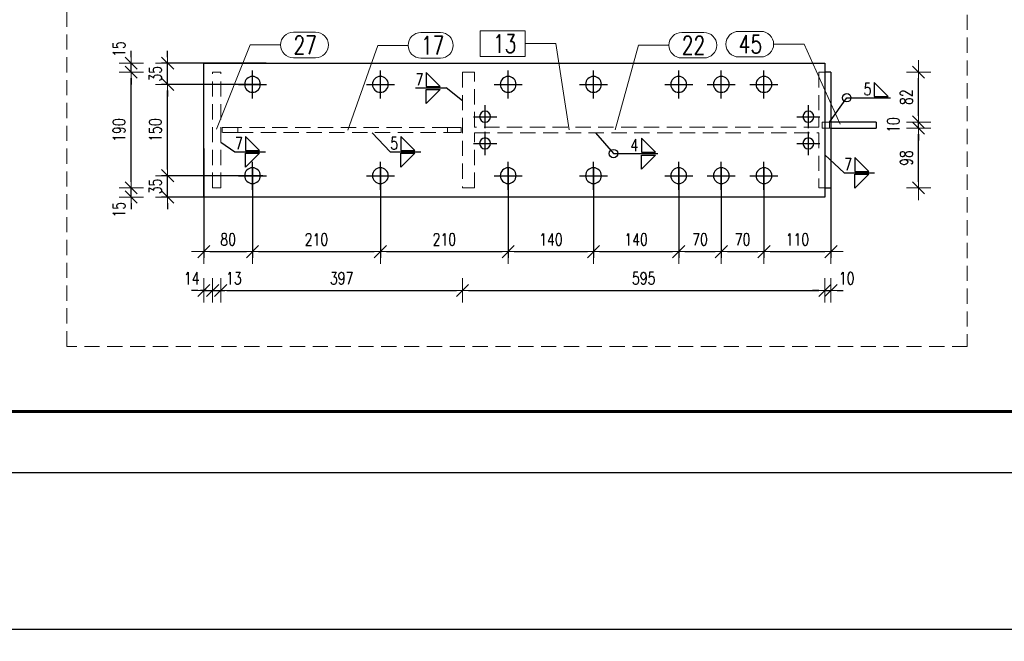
# Model space of a CAD drawing. Header units: millimetres. Extents: x 3515 to 4528, y 13642 to 14292.
# Tile 44 of 96: x 4116 to 4278, y 13642 to 13744. Entities that reach past the tile are written whole.
import ezdxf

# ---------------------------------------------------------------- set-up
doc = ezdxf.new("R2010")
doc.units = ezdxf.units.MM
doc.header["$LTSCALE"] = 10
doc.linetypes.add('HIDDEN', pattern=[0.375, 0.25, -0.125])
doc.linetypes.add('MITTE', pattern=[2, 1.25, -0.25, 0.25, -0.25])
doc.layers.get('Defpoints').update_dxf_attribs({"color": 1})
doc.layers.add('_FORMATKA', color=8, linetype='Continuous', plot=False)
for name, color, linetype, lineweight in [('_RAMKA', 7, 'Continuous', 35), ('PS_DIM', 4, 'Continuous', 13), ('PS_Hidden', 2, 'HIDDEN', 9), ('PS_Pos', 1, 'Continuous', 15), ('PS_SOLID', 7, 'Continuous', 30)]:
    doc.layers.add(name, color=color, linetype=linetype, lineweight=lineweight)
doc.layers.add('PS_MID', color=5, linetype='MITTE')
doc.layers.add('PS_WELD', color=1, linetype='Continuous')
doc.styles.add('simplex', font='simplex.shx', dxfattribs={"width": 0.75})
doc.dimstyles.new('1_10_PRZ', dxfattribs={"dimtxt": 2, "dimasz": 1, "dimexe": 2, "dimexo": 5, "dimgap": 1, "dimtad": 1, "dimdec": 0, "dimlfac": 10, "dimtxsty": 'simplex', "dimblk": 'dimznak', "dimcen": 2, "dimse1": 1, "dimse2": 1, "dimclrt": 3, "dimadec": 1, "dimazin": 0, "dimtfac": 1, "dimtdec": 0, "dimtix": 1, "dimtmove": 2, "dimatfit": 3, "dimldrblk": 'dim-grot', "dimfxl": 1, "dimarcsym": 0})
doc.dimstyles.new('1_10_SC', dxfattribs={"dimtxt": 2, "dimasz": 1, "dimexe": 1, "dimexo": 1, "dimgap": 1, "dimtad": 1, "dimdec": 0, "dimlfac": 10, "dimtxsty": 'simplex', "dimblk": 'dimznak', "dimcen": 2, "dimclrd": 256, "dimclre": 256, "dimclrt": 3, "dimadec": 1, "dimazin": 0, "dimtfac": 1, "dimtdec": 0, "dimtix": 1, "dimtmove": 2, "dimatfit": 3, "dimldrblk": 'dim-grot', "dimfxl": 1, "dimarcsym": 0})

# ---------------------------------------------------------------- blocks, each defined once
blk = doc.blocks.new('dimznak')
at = {"color": 0}
for points in [[(0, 2), (0, -2)], [(-2, 0), (2, 0)]]:
    blk.add_lwpolyline(points, dxfattribs=at)
at = {"color": 2}
blk.add_lwpolyline([(1, 1), (-1, -1)], dxfattribs=at)
blk = doc.blocks.new('*D9')
at = {"layer": 'Defpoints', "color": 0, "transparency": 16777216}
for p in [(3517, 13669.66), (4517, 13669.66), (4517, 13643.91)]:
    blk.add_point(p, dxfattribs=at)
at = {"layer": 'PS_DIM', "color": 0, "lineweight": -2, "transparency": 16777216}
blk.add_line((3518, 13643.91), (4516, 13643.91), dxfattribs=at)
at = {"layer": 'PS_DIM', "color": 0, "lineweight": -2, "transparency": 16777216, "rotation": 180}
blk.add_blockref('dimznak', (3517, 13643.91), dxfattribs=at)
at = {"layer": 'PS_DIM', "color": 0, "lineweight": -2, "transparency": 16777216}
blk.add_blockref('dimznak', (4517, 13643.91), dxfattribs=at)
at = {"layer": 'PS_DIM', "color": 3, "transparency": 16777216, "insert": (4017, 13645.91), "char_height": 2, "attachment_point": 5, "style": 'simplex'}
blk.add_mtext('10000', dxfattribs=at)
blk = doc.blocks.new('dim-grot')
blk.add_hatch(color=256).paths.add_polyline_path([(0, 0), (-2, 0.5), (-2, -0.5)])
blk.add_lwpolyline([(0, 0), (-2, 0.5), (-2, -0.5), (0, 0)])
blk = doc.blocks.new('*D302')
at = {"layer": 'Defpoints', "color": 0, "transparency": 16777216}
for p in [(4146.49, 13720.97), (4147.93, 13720.97), (4147.93, 13699.56)]:
    blk.add_point(p, dxfattribs=at)
at = {"layer": 'PS_DIM', "color": 0, "lineweight": -2, "transparency": 16777216}
for p, q in [((4145.49, 13699.56), (4144.49, 13699.56)), ((4146.49, 13699.56), (4147.93, 13699.56)), ((4148.93, 13699.56), (4149.93, 13699.56))]:
    blk.add_line(p, q, dxfattribs=at)
blk.add_blockref('dimznak', (4146.49, 13699.56), dxfattribs=at)
at = {"layer": 'PS_DIM', "color": 0, "lineweight": -2, "transparency": 16777216, "rotation": 180}
blk.add_blockref('dimznak', (4147.93, 13699.56), dxfattribs=at)
at = {"layer": 'PS_DIM', "color": 3, "transparency": 16777216, "insert": (4144.51, 13701.56), "char_height": 2, "attachment_point": 5, "style": 'simplex'}
blk.add_mtext('14', dxfattribs=at)
blk = doc.blocks.new('*D303')
at = {"layer": 'Defpoints', "color": 0, "transparency": 16777216}
for p in [(4147.93, 13720.97), (4149.26, 13720.07), (4149.26, 13699.56)]:
    blk.add_point(p, dxfattribs=at)
at = {"layer": 'PS_DIM', "color": 0, "lineweight": -2, "transparency": 16777216}
for p, q in [((4146.93, 13699.56), (4145.93, 13699.56)), ((4147.93, 13699.56), (4149.26, 13699.56)), ((4150.26, 13699.56), (4151.26, 13699.56))]:
    blk.add_line(p, q, dxfattribs=at)
blk.add_blockref('dimznak', (4147.93, 13699.56), dxfattribs=at)
at = {"layer": 'PS_DIM', "color": 0, "lineweight": -2, "transparency": 16777216, "rotation": 180}
blk.add_blockref('dimznak', (4149.26, 13699.56), dxfattribs=at)
at = {"layer": 'PS_DIM', "color": 3, "transparency": 16777216, "insert": (4151.42, 13701.56), "char_height": 2, "attachment_point": 5, "style": 'simplex'}
blk.add_mtext('13', dxfattribs=at)
blk = doc.blocks.new('*D306')
at = {"layer": 'Defpoints', "color": 0, "transparency": 16777216}
for p in [(4248.49, 13721.86), (4249.49, 13721.86), (4249.49, 13699.56)]:
    blk.add_point(p, dxfattribs=at)
at = {"layer": 'PS_DIM', "color": 0, "lineweight": -2, "transparency": 16777216}
for p, q in [((4247.49, 13699.56), (4246.49, 13699.56)), ((4248.49, 13699.56), (4249.49, 13699.56)), ((4250.49, 13699.56), (4251.49, 13699.56))]:
    blk.add_line(p, q, dxfattribs=at)
blk.add_blockref('dimznak', (4248.49, 13699.56), dxfattribs=at)
at = {"layer": 'PS_DIM', "color": 0, "lineweight": -2, "transparency": 16777216, "rotation": 180}
blk.add_blockref('dimznak', (4249.49, 13699.56), dxfattribs=at)
at = {"layer": 'PS_DIM', "color": 3, "transparency": 16777216, "insert": (4252.08, 13701.56), "char_height": 2, "attachment_point": 5, "style": 'simplex'}
blk.add_mtext('10', dxfattribs=at)
blk = doc.blocks.new('*D307')
at = {"layer": 'Defpoints', "color": 0, "transparency": 16777216}
for p in [(4140.54, 13718.41), (4157.18, 13718.41), (4157.18, 13714.91)]:
    blk.add_point(p, dxfattribs=at)
at = {"layer": 'PS_DIM', "lineweight": -2, "transparency": 16777216}
for p, q in [((4140.54, 13719.41), (4140.54, 13720.41)), ((4156.18, 13718.41), (4139.54, 13718.41)), ((4140.54, 13714.91), (4140.54, 13718.41)), ((4156.18, 13714.91), (4139.54, 13714.91)), ((4140.54, 13713.91), (4140.54, 13712.91))]:
    blk.add_line(p, q, dxfattribs=at)
for p, rotation in [((4140.54, 13718.41), 270), ((4140.54, 13714.91), 90)]:
    blk.add_blockref('dimznak', p, dxfattribs=dict(at, rotation=rotation))
at = {"layer": 'PS_DIM', "color": 3, "transparency": 16777216, "insert": (4138.54, 13716.66), "char_height": 2, "attachment_point": 5, "rotation": 90, "style": 'simplex'}
blk.add_mtext('35', dxfattribs=at)
blk = doc.blocks.new('*D309')
at = {"layer": 'Defpoints', "color": 0, "transparency": 16777216}
for p in [(4140.54, 13736.91), (4157.72, 13736.91), (4156.79, 13733.41)]:
    blk.add_point(p, dxfattribs=at)
at = {"layer": 'PS_DIM', "lineweight": -2, "transparency": 16777216}
for p, q in [((4140.54, 13737.91), (4140.54, 13738.91)), ((4156.72, 13736.91), (4139.54, 13736.91)), ((4140.54, 13733.41), (4140.54, 13736.91)), ((4155.79, 13733.41), (4139.54, 13733.41)), ((4140.54, 13732.41), (4140.54, 13731.41))]:
    blk.add_line(p, q, dxfattribs=at)
for p, rotation in [((4140.54, 13736.91), 270), ((4140.54, 13733.41), 90)]:
    blk.add_blockref('dimznak', p, dxfattribs=dict(at, rotation=rotation))
at = {"layer": 'PS_DIM', "color": 3, "transparency": 16777216, "insert": (4138.54, 13735.16), "char_height": 2, "attachment_point": 5, "rotation": 90, "style": 'simplex'}
blk.add_mtext('35', dxfattribs=at)
blk = doc.blocks.new('*D310')
at = {"layer": 'Defpoints', "color": 0, "transparency": 16777216}
for p in [(4134.56, 13716.41), (4149.26, 13716.41), (4157.18, 13714.91)]:
    blk.add_point(p, dxfattribs=at)
at = {"layer": 'PS_DIM', "color": 0, "lineweight": -2, "transparency": 16777216}
for p, q in [((4134.56, 13717.41), (4134.56, 13718.41)), ((4134.56, 13714.91), (4134.56, 13716.41)), ((4134.56, 13713.91), (4134.56, 13712.91))]:
    blk.add_line(p, q, dxfattribs=at)
for p, rotation in [((4134.56, 13716.41), 270), ((4134.56, 13714.91), 90)]:
    blk.add_blockref('dimznak', p, dxfattribs=dict(at, rotation=rotation))
at = {"layer": 'PS_DIM', "color": 3, "transparency": 16777216, "insert": (4132.56, 13712.83), "char_height": 2, "attachment_point": 5, "rotation": 90, "style": 'simplex'}
blk.add_mtext('15', dxfattribs=at)
blk = doc.blocks.new('*D312')
at = {"layer": 'Defpoints', "color": 0, "transparency": 16777216}
for p in [(4134.56, 13736.91), (4147.93, 13736.91), (4147.93, 13735.41)]:
    blk.add_point(p, dxfattribs=at)
at = {"layer": 'PS_DIM', "color": 0, "lineweight": -2, "transparency": 16777216}
for p, q in [((4134.56, 13737.91), (4134.56, 13738.91)), ((4134.56, 13735.41), (4134.56, 13736.91)), ((4134.56, 13734.41), (4134.56, 13733.41))]:
    blk.add_line(p, q, dxfattribs=at)
for p, rotation in [((4134.56, 13736.91), 270), ((4134.56, 13735.41), 90)]:
    blk.add_blockref('dimznak', p, dxfattribs=dict(at, rotation=rotation))
at = {"layer": 'PS_DIM', "color": 3, "transparency": 16777216, "insert": (4132.56, 13739.21), "char_height": 2, "attachment_point": 5, "rotation": 90, "style": 'simplex'}
blk.add_mtext('15', dxfattribs=at)
blk = doc.blocks.new('*D314')
at = {"layer": 'Defpoints', "color": 0, "transparency": 16777216}
for p in [(4254.14, 13727.22), (4263.88, 13727.22), (4253.22, 13726.22)]:
    blk.add_point(p, dxfattribs=at)
at = {"layer": 'PS_DIM', "color": 0, "lineweight": -2, "transparency": 16777216}
for p, q in [((4263.88, 13728.22), (4263.88, 13729.22)), ((4263.88, 13726.22), (4263.88, 13727.22)), ((4263.88, 13725.22), (4263.88, 13724.22))]:
    blk.add_line(p, q, dxfattribs=at)
for p, rotation in [((4263.88, 13727.22), 270), ((4263.88, 13726.22), 90)]:
    blk.add_blockref('dimznak', p, dxfattribs=dict(at, rotation=rotation))
at = {"layer": 'PS_DIM', "color": 3, "transparency": 16777216, "insert": (4259.75, 13726.72), "char_height": 2, "attachment_point": 5, "rotation": 90, "style": 'simplex'}
blk.add_mtext('10', dxfattribs=at)
blk = doc.blocks.new('*X706')
at = {"color": 1}
for p, q in [((4224.99, 13741.95), (4228.63, 13741.95)), ((4214.07, 13725.94), (4217.89, 13739.85)), ((4217.89, 13739.85), (4222.89, 13739.85)), ((4224.99, 13737.75), (4228.63, 13737.75))]:
    blk.add_line(p, q, dxfattribs=at)
for centre, start, end in [((4224.99, 13739.85), 90, 270), ((4228.63, 13739.85), 270, 90)]:
    blk.add_arc(centre, 2.1, start, end, dxfattribs=at)
at = {"color": 2, "style": 'simplex', "width": 0.75}
blk.add_text('22', height=3, dxfattribs=at).set_placement((4224.99, 13738.35))
blk = doc.blocks.new('*X707')
at = {"color": 1}
for p, q in [((4199.29, 13742.21), (4191.87, 13742.21)), ((4191.87, 13742.21), (4191.87, 13738.01)), ((4199.29, 13738.01), (4199.29, 13742.21)), ((4199.29, 13740.11), (4204.29, 13740.11)), ((4206.48, 13725.94), (4204.29, 13740.11)), ((4191.87, 13738.01), (4199.29, 13738.01))]:
    blk.add_line(p, q, dxfattribs=at)
at = {"color": 30, "style": 'simplex', "width": 0.75}
blk.add_text('13', height=3, dxfattribs=at).set_placement((4193.97, 13738.61))
blk = doc.blocks.new('*X708')
at = {"color": 1}
for p, q in [((4161.21, 13741.99), (4164.85, 13741.99)), ((4148.6, 13726.05), (4154.11, 13739.89)), ((4154.11, 13739.89), (4159.11, 13739.89)), ((4161.21, 13737.79), (4164.85, 13737.79))]:
    blk.add_line(p, q, dxfattribs=at)
for centre, start, end in [((4161.21, 13739.89), 90, 270), ((4164.85, 13739.89), 270, 90)]:
    blk.add_arc(centre, 2.1, start, end, dxfattribs=at)
at = {"color": 2, "style": 'simplex', "width": 0.75}
blk.add_text('27', height=3, dxfattribs=at).set_placement((4161.21, 13738.39))
blk = doc.blocks.new('*X709')
at = {"color": 1}
for p, q in [((4182.15, 13741.93), (4185.36, 13741.93)), ((4170.12, 13725.89), (4175.05, 13739.83)), ((4175.05, 13739.83), (4180.05, 13739.83)), ((4182.15, 13737.73), (4185.36, 13737.73))]:
    blk.add_line(p, q, dxfattribs=at)
for centre, start, end in [((4182.15, 13739.83), 90, 270), ((4185.36, 13739.83), 270, 90)]:
    blk.add_arc(centre, 2.1, start, end, dxfattribs=at)
at = {"color": 2, "style": 'simplex', "width": 0.75}
blk.add_text('17', height=3, dxfattribs=at).set_placement((4182.15, 13738.33))
blk = doc.blocks.new('*X710')
at = {"color": 1}
for p, q in [((4234.34, 13742.12), (4237.98, 13742.12)), ((4240.08, 13740.02), (4245.08, 13740.02)), ((4250.99, 13726.88), (4245.08, 13740.02)), ((4234.34, 13737.92), (4237.98, 13737.92))]:
    blk.add_line(p, q, dxfattribs=at)
for centre, start, end in [((4234.34, 13740.02), 90, 270), ((4237.98, 13740.02), 270, 90)]:
    blk.add_arc(centre, 2.1, start, end, dxfattribs=at)
at = {"color": 2, "style": 'simplex', "width": 0.75}
blk.add_text('45', height=3, dxfattribs=at).set_placement((4234.34, 13738.52))
blk = doc.blocks.new('*X711')
at = {"color": 9}
for p, q in [((4174.16, 13725.44), (4177.12, 13722.33)), ((4177.12, 13722.33), (4182.12, 13722.33))]:
    blk.add_line(p, q, dxfattribs=at)
at = {"color": 3}
for p, q in [((4181.17, 13722.56), (4178.87, 13724.86)), ((4178.87, 13724.86), (4178.87, 13722.56)), ((4178.87, 13722.56), (4181.17, 13722.56)), ((4178.87, 13722.1), (4181.17, 13722.1)), ((4181.17, 13722.1), (4178.87, 13719.8)), ((4178.87, 13719.8), (4178.87, 13722.1))]:
    blk.add_line(p, q, dxfattribs=at)
at = {"color": 2, "style": 'simplex', "width": 0.75}
blk.add_text('5', height=2, dxfattribs=at).set_placement((4177.12, 13722.73))
blk = doc.blocks.new('*X712')
at = {"color": 9}
for p, q in [((4149.26, 13723.9), (4151.61, 13722.32)), ((4151.61, 13722.32), (4156.61, 13722.32))]:
    blk.add_line(p, q, dxfattribs=at)
at = {"color": 3}
for p, q in [((4155.66, 13722.55), (4153.36, 13724.85)), ((4153.36, 13724.85), (4153.36, 13722.55)), ((4153.36, 13722.55), (4155.66, 13722.55)), ((4153.36, 13722.09), (4155.66, 13722.09)), ((4155.66, 13722.09), (4153.36, 13719.79)), ((4153.36, 13719.79), (4153.36, 13722.09))]:
    blk.add_line(p, q, dxfattribs=at)
at = {"color": 2, "style": 'simplex', "width": 0.75}
blk.add_text('7', height=2, dxfattribs=at).set_placement((4151.61, 13722.72))
blk = doc.blocks.new('*X713')
at = {"color": 3}
for p, q in [((4185.33, 13733.05), (4183.03, 13735.35)), ((4183.03, 13735.35), (4183.03, 13733.05)), ((4183.03, 13733.05), (4185.33, 13733.05)), ((4183.03, 13732.59), (4185.33, 13732.59)), ((4185.33, 13732.59), (4183.03, 13730.29)), ((4183.03, 13730.29), (4183.03, 13732.59))]:
    blk.add_line(p, q, dxfattribs=at)
at = {"color": 9}
for p in [(4181.27, 13732.82), (4188.99, 13730.72)]:
    blk.add_line(p, (4186.27, 13732.82), dxfattribs=at)
at = {"color": 2, "style": 'simplex', "width": 0.75}
blk.add_text('7', height=2, dxfattribs=at).set_placement((4181.27, 13733.22))
blk = doc.blocks.new('*X714')
at = {"color": 9}
for p, q in [((4248.49, 13721.86), (4251.67, 13718.89)), ((4251.67, 13718.89), (4256.67, 13718.89))]:
    blk.add_line(p, q, dxfattribs=at)
at = {"color": 3}
for p, q in [((4255.73, 13719.12), (4253.43, 13721.42)), ((4253.43, 13721.42), (4253.43, 13719.12)), ((4253.43, 13719.12), (4255.73, 13719.12)), ((4253.43, 13718.66), (4255.73, 13718.66)), ((4255.73, 13718.66), (4253.43, 13716.36)), ((4253.43, 13716.36), (4253.43, 13718.66))]:
    blk.add_line(p, q, dxfattribs=at)
at = {"color": 2, "style": 'simplex', "width": 0.75}
blk.add_text('7', height=2, dxfattribs=at).set_placement((4251.67, 13719.29))
blk = doc.blocks.new('*X715')
at = {"color": 3}
for p, q in [((4258.91, 13731.45), (4256.61, 13733.75)), ((4256.61, 13733.75), (4256.61, 13731.45)), ((4256.61, 13731.45), (4258.91, 13731.45))]:
    blk.add_line(p, q, dxfattribs=at)
at = {"color": 9}
for p, q in [((4249.28, 13727.22), (4252.09, 13731.22)), ((4252.09, 13731.22), (4259.3, 13731.22))]:
    blk.add_line(p, q, dxfattribs=at)
blk.add_circle((4252.09, 13731.22), 0.69, dxfattribs=at)
at = {"color": 2, "style": 'simplex', "width": 0.75}
blk.add_text('5', height=2, dxfattribs=at).set_placement((4254.85, 13731.62))
blk = doc.blocks.new('*X717')
at = {"color": 9}
for p, q in [((4210.84, 13725.44), (4213.78, 13722.04)), ((4213.78, 13722.04), (4221.07, 13722.04))]:
    blk.add_line(p, q, dxfattribs=at)
at = {"color": 2}
for p, q in [((4220.68, 13722.27), (4218.38, 13724.57)), ((4218.38, 13724.57), (4218.38, 13722.27)), ((4218.38, 13722.27), (4220.68, 13722.27)), ((4218.38, 13721.81), (4220.68, 13721.81)), ((4220.68, 13721.81), (4218.38, 13719.51)), ((4218.38, 13719.51), (4218.38, 13721.81))]:
    blk.add_line(p, q, dxfattribs=at)
at = {"color": 9}
blk.add_circle((4213.78, 13722.04), 0.69, dxfattribs=at)
at = {"color": 3, "style": 'simplex', "width": 0.75}
blk.add_text('4', height=2, dxfattribs=at).set_placement((4216.54, 13722.44))

msp = doc.modelspace()

# ---------------------------------------------------------------- linework, layer by layer
at = {"layer": '_FORMATKA', "lineweight": -3}
msp.add_lwpolyline([(3528.49, 13669.66), (4528.49, 13669.66), (4528.49, 14263.66), (3528.49, 14263.66)], close=True, dxfattribs=at)
at = {"layer": '_RAMKA', "lineweight": -3, "const_width": 0.5}
msp.add_lwpolyline([(3558.49, 13679.66), (4518.49, 13679.66), (4518.49, 14253.66), (3558.49, 14253.66)], close=True, dxfattribs=at)
at = {"layer": 'PS_Hidden', "color": 2, "linetype": 'HIDDEN', "extrusion": (-5.88418e-14, -1, 0)}
for p, q in [((4147.93, 13735.41), (4149.26, 13735.41)), ((4147.93, 13716.41), (4147.93, 13735.41)), ((4149.26, 13716.41), (4149.26, 13735.41)), ((4188.99, 13735.41), (4188.99, 13716.41)), ((4190.95, 13735.41), (4188.99, 13735.41)), ((4190.95, 13726.38), (4190.95, 13735.41)), ((4247.53, 13735.41), (4247.53, 13726.38)), ((4248.49, 13735.41), (4247.53, 13735.41)), ((4249.28, 13727.22), (4248.04, 13727.22)), ((4248.04, 13726.22), (4248.04, 13727.22)), ((4249.28, 13727.22), (4249.28, 13726.22)), ((4249.49, 13727.22), (4249.28, 13727.22)), ((4149.52, 13726.31), (4152.1, 13726.31)), ((4149.52, 13725.51), (4149.52, 13726.31)), ((4152.1, 13725.51), (4149.52, 13725.51)), ((4152.1, 13726.31), (4152.1, 13725.51)), ((4186.49, 13726.31), (4152.1, 13726.31)), ((4152.1, 13725.51), (4186.49, 13725.51)), ((4186.49, 13725.51), (4186.49, 13726.31)), ((4186.49, 13726.31), (4188.74, 13726.31)), ((4188.74, 13725.51), (4186.49, 13725.51)), ((4188.74, 13726.31), (4188.74, 13725.51)), ((4247.53, 13726.38), (4190.95, 13726.38)), ((4190.95, 13725.44), (4247.53, 13725.44)), ((4190.95, 13716.41), (4190.95, 13725.44)), ((4247.53, 13725.44), (4247.53, 13716.41)), ((4248.04, 13726.22), (4249.28, 13726.22)), ((4249.28, 13726.22), (4249.49, 13726.22)), ((4147.93, 13716.41), (4149.26, 13716.41)), ((4188.99, 13716.41), (4190.95, 13716.41)), ((4247.53, 13716.41), (4248.49, 13716.41))]:
    msp.add_line(p, q, dxfattribs=at)
at = {"layer": 'PS_Hidden', "color": 2, "linetype": 'HIDDEN'}
msp.add_lwpolyline([(4124.01, 14011.11), (4271.88, 14011.11), (4271.88, 13690.37), (4124.01, 13690.37)], close=True, dxfattribs=at)
at = {"layer": 'PS_MID', "color": 5, "linetype": 'MITTE', "extrusion": (-5.88418e-14, -1, 0)}
for p, q in [((4154.49, 13731.11), (4154.49, 13735.71)), ((4175.49, 13731.11), (4175.49, 13735.71)), ((4196.49, 13731.11), (4196.49, 13735.71)), ((4210.49, 13731.11), (4210.49, 13735.71)), ((4224.49, 13731.11), (4224.49, 13735.71)), ((4231.49, 13731.11), (4231.49, 13735.71)), ((4238.49, 13731.11), (4238.49, 13735.71)), ((4152.19, 13733.41), (4156.79, 13733.41)), ((4173.19, 13733.41), (4177.79, 13733.41)), ((4194.19, 13733.41), (4198.79, 13733.41)), ((4208.19, 13733.41), (4212.79, 13733.41)), ((4222.19, 13733.41), (4226.79, 13733.41)), ((4229.19, 13733.41), (4233.79, 13733.41)), ((4236.19, 13733.41), (4240.79, 13733.41)), ((4192.69, 13726.21), (4192.69, 13730.01)), ((4245.79, 13726.21), (4245.79, 13730.01)), ((4190.79, 13728.11), (4194.59, 13728.11)), ((4243.89, 13728.11), (4247.69, 13728.11)), ((4192.69, 13721.81), (4192.69, 13725.61)), ((4245.79, 13721.81), (4245.79, 13725.61)), ((4190.79, 13723.71), (4194.59, 13723.71)), ((4243.89, 13723.71), (4247.69, 13723.71)), ((4154.49, 13716.11), (4154.49, 13720.71)), ((4175.49, 13716.11), (4175.49, 13720.71)), ((4196.49, 13716.11), (4196.49, 13720.71)), ((4210.49, 13716.11), (4210.49, 13720.71)), ((4224.49, 13716.11), (4224.49, 13720.71)), ((4231.49, 13716.11), (4231.49, 13720.71)), ((4238.49, 13716.11), (4238.49, 13720.71)), ((4152.19, 13718.41), (4156.79, 13718.41)), ((4173.19, 13718.41), (4177.79, 13718.41)), ((4194.19, 13718.41), (4198.79, 13718.41)), ((4208.19, 13718.41), (4212.79, 13718.41)), ((4222.19, 13718.41), (4226.79, 13718.41)), ((4229.19, 13718.41), (4233.79, 13718.41)), ((4236.19, 13718.41), (4240.79, 13718.41))]:
    msp.add_line(p, q, dxfattribs=at)
at = {"layer": 'PS_SOLID', "color": 7, "linetype": 'Continuous', "extrusion": (-5.88418e-14, -1, 0)}
for p, q in [((4146.49, 13736.91), (4248.49, 13736.91)), ((4146.49, 13714.91), (4146.49, 13736.91)), ((4248.49, 13736.91), (4248.49, 13714.91)), ((4249.49, 13735.41), (4248.49, 13735.41)), ((4249.49, 13735.41), (4249.49, 13716.41)), ((4256.94, 13727.22), (4249.49, 13727.22)), ((4256.94, 13727.22), (4256.94, 13726.22)), ((4249.49, 13726.22), (4256.94, 13726.22)), ((4248.49, 13716.41), (4249.49, 13716.41)), ((4248.49, 13714.91), (4146.49, 13714.91))]:
    msp.add_line(p, q, dxfattribs=at)
at = {"layer": 'PS_SOLID', "color": 7, "linetype": 'Continuous', "extrusion": (2.35181e-16, 1.25147e-17, -1)}
for centre in [(-4154.49, 13733.41), (-4175.49, 13733.41), (-4196.49, 13733.41), (-4210.49, 13733.41), (-4224.49, 13733.41), (-4231.49, 13733.41), (-4238.49, 13733.41), (-4154.49, 13718.41), (-4175.49, 13718.41), (-4196.49, 13718.41), (-4210.49, 13718.41), (-4224.49, 13718.41), (-4231.49, 13718.41), (-4238.49, 13718.41)]:
    msp.add_circle(centre, 1.3, dxfattribs=at)
at = {"layer": 'PS_SOLID', "color": 7, "linetype": 'Continuous', "extrusion": (1.56787e-16, 8.34311e-18, -1)}
for centre in [(-4192.69, 13728.11), (-4245.79, 13728.11), (-4192.69, 13723.71), (-4245.79, 13723.71)]:
    msp.add_circle(centre, 0.9, dxfattribs=at)

# ---------------------------------------------------------------- block references
at = {"layer": 'PS_Pos'}
for name in ['*X708', '*X709', '*X707', '*X706', '*X710']:
    msp.add_blockref(name, (0, 0), dxfattribs=at)
at = {"layer": 'PS_WELD'}
for name in ['*X713', '*X715', '*X711', '*X717', '*X712', '*X714']:
    msp.add_blockref(name, (0, 0), dxfattribs=at)

# ---------------------------------------------------------------- dimensions: what is measured, and where the dimension line sits
at = {"layer": 'PS_DIM'}
for base, p1, p2, picture, middle in [((4134.56, 13736.91), (4147.93, 13735.41), (4147.93, 13736.91), '*D312', (4132.56, 13739.21)), ((4263.88, 13727.22), (4253.22, 13726.22), (4254.14, 13727.22), '*D314', (4259.75, 13726.72)), ((4134.56, 13716.41), (4157.18, 13714.91), (4149.26, 13716.41), '*D310', (4132.56, 13712.83))]:
    dim = msp.add_linear_dim(base=base, p1=p1, p2=p2, angle=90, dimstyle='1_10_PRZ', dxfattribs=at)
    dim.commit()
    dim.dimension.update_dxf_attribs({"geometry": picture, "text_midpoint": middle, "dimtype": 128})
for base, p1, p2, picture, middle in [((4140.54, 13736.91), (4156.79, 13733.41), (4157.72, 13736.91), '*D309', (4138.54, 13735.16)), ((4140.54, 13718.41), (4157.18, 13714.91), (4157.18, 13718.41), '*D307', (4138.54, 13716.66))]:
    dim = msp.add_linear_dim(base=base, p1=p1, p2=p2, angle=90, dimstyle='1_10_SC', dxfattribs=at)
    dim.commit()
    dim.dimension.update_dxf_attribs({"geometry": picture, "text_midpoint": middle})
for base, p1, p2, dimstyle in [((4134.56, 13735.41), (4149.26, 13716.41), (4147.93, 13735.41), '1_10_PRZ'), ((4263.88, 13735.41), (4254.14, 13727.22), (4249.49, 13735.41), '1_10_PRZ'), ((4140.54, 13733.41), (4157.18, 13718.41), (4156.79, 13733.41), '1_10_SC'), ((4263.88, 13726.22), (4249.49, 13716.41), (4253.22, 13726.22), '1_10_PRZ')]:
    msp.add_linear_dim(base=base, p1=p1, p2=p2, angle=90, dimstyle=dimstyle, dxfattribs=at).render()
for base, p1, p2, dimstyle in [((4154.49, 13705.93), (4146.49, 13723.89), (4154.49, 13720.71), '1_10_SC'), ((4249.49, 13705.93), (4238.49, 13720.71), (4249.49, 13723.55), '1_10_SC'), ((4175.49, 13705.93), (4154.49, 13720.71), (4175.49, 13720.71), '1_10_SC'), ((4196.49, 13705.93), (4175.49, 13720.71), (4196.49, 13720.71), '1_10_SC'), ((4248.49, 13699.56), (4188.99, 13720.07), (4248.49, 13721.86), '1_10_PRZ'), ((4210.49, 13705.93), (4196.49, 13720.71), (4210.49, 13720.71), '1_10_SC'), ((4224.49, 13705.93), (4210.49, 13720.71), (4224.49, 13720.71), '1_10_SC'), ((4231.49, 13705.93), (4224.49, 13720.71), (4231.49, 13720.71), '1_10_SC'), ((4238.49, 13705.93), (4231.49, 13720.71), (4238.49, 13720.71), '1_10_SC'), ((4188.99, 13699.56), (4149.26, 13720.07), (4188.99, 13720.07), '1_10_PRZ')]:
    msp.add_linear_dim(base=base, p1=p1, p2=p2, dimstyle=dimstyle, dxfattribs=at).render()
for base, p1, p2, picture, middle in [((4147.93, 13699.56), (4146.49, 13720.97), (4147.93, 13720.97), '*D302', (4144.51, 13701.56)), ((4149.26, 13699.56), (4147.93, 13720.97), (4149.26, 13720.07), '*D303', (4151.42, 13701.56)), ((4249.49, 13699.56), (4248.49, 13721.86), (4249.49, 13721.86), '*D306', (4252.08, 13701.56))]:
    dim = msp.add_linear_dim(base=base, p1=p1, p2=p2, dimstyle='1_10_PRZ', dxfattribs=at)
    dim.commit()
    dim.dimension.update_dxf_attribs({"geometry": picture, "text_midpoint": middle, "dimtype": 128})
dim = msp.add_linear_dim(base=(4517, 13643.91), p1=(3517, 13669.66), p2=(4517, 13669.66), dimstyle='1_10_PRZ', dxfattribs=at)
dim.commit()
dim.dimension.update_dxf_attribs({"geometry": '*D9', "text_midpoint": (4017, 13645.91)})

doc.saveas('drawing.dxf')
